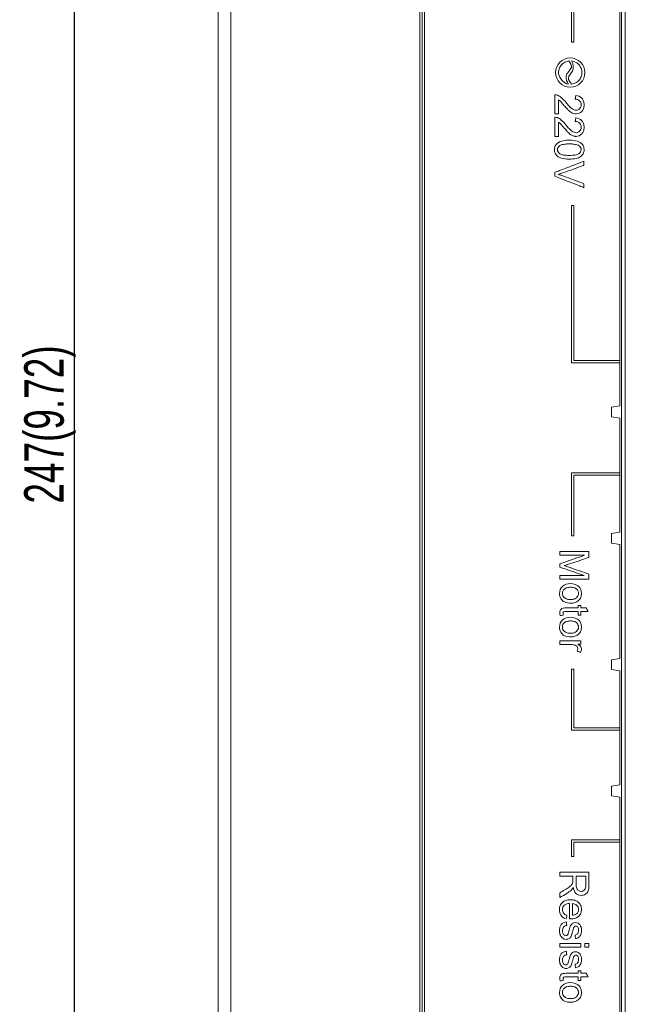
# Model space of a CAD drawing. Header units: millimetres. Extents: x -641 to 119, y -160 to 916.
# Tile 19 of 63: x -533 to -457, y 369 to 494. Entities that reach past the tile are written whole.
import ezdxf

# ---------------------------------------------------------------- set-up
doc = ezdxf.new("R2010")
doc.units = ezdxf.units.MM
doc.header["$LTSCALE"] = 32.67
doc.layers.get('0').update_dxf_attribs({"linetype": 'CONTINUOUS'})
doc.styles.get("Standard").update_dxf_attribs({"font": 'txt', "width": 0.7})

msp = doc.modelspace()

# ---------------------------------------------------------------- linework, layer by layer
at = {"color": 7, "linetype": 'Continuous'}
msp.add_line((-526.34, 565.88), (-526.34, 324.88), dxfattribs=at)
at = {"color": 7, "linetype": 'Continuous', "lineweight": 0}
for p, q in [((-508.13, 558.88), (-508.13, 333.88)), ((-506.53, 559.58), (-506.53, 332.98)), ((-482.6, 350.46), (-482.6, 556.73)), ((-482.3, 354.87), (-482.3, 517.62)), ((-482, 354.87), (-482, 517.62)), ((-457.09, 356.06), (-457.09, 516.59)), ((-456.59, 355.56), (-456.59, 517.09)), ((-463.42, 490.99), (-463.42, 510.87)), ((-463.12, 510.58), (-463.12, 490.99)), ((-457.29, 495.41), (-457.29, 444.93)), ((-463.12, 490.99), (-463.42, 490.99)), ((-463.42, 450.35), (-463.42, 470.28)), ((-463.42, 470.28), (-463.12, 470.28)), ((-463.12, 470.28), (-463.12, 450.65)), ((-457.29, 450.35), (-463.42, 450.35)), ((-463.12, 450.65), (-457.29, 450.65)), ((-457.29, 444.93), (-458.32, 444.76)), ((-458.32, 444.76), (-458.32, 443.53)), ((-457.29, 443.36), (-458.32, 443.53)), ((-457.29, 443.36), (-457.29, 428.93)), ((-463.42, 428.46), (-463.42, 436.44)), ((-463.42, 436.44), (-457.29, 436.44)), ((-463.12, 436.15), (-463.12, 428.46)), ((-457.29, 436.15), (-463.12, 436.15)), ((-463.12, 428.46), (-463.42, 428.46)), ((-457.29, 428.93), (-458.32, 428.76)), ((-458.32, 428.76), (-458.32, 427.53)), ((-457.29, 427.36), (-458.32, 427.53)), ((-457.29, 427.36), (-457.29, 412.93)), ((-457.29, 412.93), (-458.32, 412.76)), ((-463.42, 411.56), (-463.12, 411.56)), ((-463.42, 403.85), (-463.42, 411.56)), ((-463.12, 411.56), (-463.12, 404.15)), ((-458.32, 412.76), (-458.32, 411.53)), ((-457.29, 411.36), (-458.32, 411.53)), ((-457.29, 411.36), (-457.29, 396.93)), ((-463.12, 404.15), (-457.29, 404.15)), ((-457.29, 403.85), (-463.42, 403.85)), ((-457.29, 396.93), (-458.32, 396.76)), ((-458.32, 396.76), (-458.32, 395.53)), ((-457.29, 395.36), (-458.32, 395.53)), ((-457.29, 395.36), (-457.29, 362.42)), ((-457.29, 389.94), (-463.42, 389.94)), ((-463.42, 389.94), (-463.42, 387.84)), ((-463.12, 389.64), (-457.29, 389.64)), ((-463.12, 387.84), (-463.12, 389.64)), ((-463.42, 387.84), (-463.12, 387.84)), ((-464.86, 376.81), (-462.2, 376.81)), ((-464.86, 376.36), (-464.86, 376.81)), ((-462.2, 376.81), (-462.2, 376.36)), ((-461.7, 376.81), (-461.19, 376.81)), ((-461.7, 376.36), (-461.7, 376.81)), ((-461.19, 376.81), (-461.19, 376.36)), ((-462.2, 376.36), (-464.86, 376.36)), ((-461.19, 376.36), (-461.7, 376.36))]:
    msp.add_line(p, q, dxfattribs=at)
msp.add_circle((-463.56, 487.13), 1.86, dxfattribs=at)
for points, start_tangent, end_tangent in [([(-465.03, 486.98, 83.7), (-464.71, 488.06, 83.7), (-463.72, 488.61, 83.7)], (-0.107516, 0.994203), (0.994325, 0.106384)), ([(-463.72, 488.61, 83.7), (-463.42, 487.79, 83.7), (-463.76, 487.24, 83.7), (-464.09, 486.64, 83.7), (-463.76, 485.67, 83.7)], (0.614214, -0.78914), (0.569367, -0.822083)), ([(-463.38, 485.67, 83.7), (-463.79, 486.48, 83.7), (-463.29, 487.3, 83.7), (-463.39, 488.6, 83.7)], (-0.683568, 0.729887), (-0.518804, 0.854893)), ([(-463.39, 488.6, 83.7), (-462.52, 488.19, 83.7), (-462.24, 487.79, 83.7), (-462.09, 487.32, 83.7), (-462.14, 486.73, 83.7), (-462.39, 486.22, 83.7), (-463.38, 485.67, 83.7)], (0.993757, -0.111565), (-0.992394, -0.123101)), ([(-463.76, 485.67, 83.7), (-465.03, 486.98, 83.7)], (-0.991059, 0.133422), (-0.104606, 0.994514)), ([(-465.49, 484.32, 83.7), (-465.17, 484.26, 83.7), (-464.69, 483.96, 83.7), (-464.13, 483.38, 83.7)], (0.999543, 0.030241), (0.631417, -0.775443)), ([(-465.49, 481.89, 83.7), (-465.49, 482.27, 83.7), (-465.49, 484.32, 83.7)], (0, 1), (0, 1)), ([(-462.87, 484.23, 83.7), (-462.08, 483.88, 83.7), (-461.88, 483.51, 83.7), (-461.81, 483.04, 83.7), (-461.88, 482.57, 83.7), (-462.1, 482.2, 83.7), (-462.83, 481.9, 83.7), (-462.93, 481.9, 83.7)], (0.995795, -0.091613), (-0.995925, 0.090184)), ([(-462.92, 483.77, 83.7), (-462.91, 483.84, 83.7), (-462.87, 484.23, 83.7)], (0.106533, 0.994309), (0.106533, 0.994309)), ([(-465.06, 483.69, 83.7), (-465.06, 483.41, 83.7), (-465.06, 481.89, 83.7)], (0, -1), (0, -1)), ([(-464.35, 482.98, 83.7), (-464.64, 483.31, 83.7), (-464.81, 483.5, 83.7), (-464.93, 483.61, 83.7), (-465.06, 483.69, 83.7)], (-0.642057, 0.766657), (-0.850609, 0.525798)), ([(-462.93, 481.9, 83.7), (-463.26, 481.99, 83.7), (-463.48, 482.11, 83.7), (-463.71, 482.29, 83.7), (-463.99, 482.56, 83.7), (-464.35, 482.98, 83.7)], (-0.995925, 0.090184), (-0.646015, 0.763324)), ([(-464.13, 483.38, 83.7), (-463.7, 482.88, 83.7), (-463.36, 482.57, 83.7), (-463.08, 482.41, 83.7), (-462.82, 482.36, 83.7), (-462.37, 482.55, 83.7), (-462.23, 482.77, 83.7), (-462.18, 483.05, 83.7), (-462.23, 483.34, 83.7), (-462.34, 483.53, 83.7)], (0.635025, -0.772491), (-0.636922, 0.770928)), ([(-462.34, 483.53, 83.7), (-462.38, 483.57, 83.7), (-462.92, 483.77, 83.7)], (-0.636922, 0.770928), (-0.999977, 0.006757)), ([(-465.06, 481.89, 83.7), (-465.12, 481.89, 83.7), (-465.49, 481.89, 83.7)], (-1, 0), (-1, 0)), ([(-465.49, 481.47, 83.7), (-465.17, 481.42, 83.7), (-464.69, 481.12, 83.7), (-464.13, 480.53, 83.7)], (0.999543, 0.030241), (0.631673, -0.775235)), ([(-465.49, 479.05, 83.7), (-465.49, 479.43, 83.7), (-465.49, 481.47, 83.7)], (0, 1), (0, 1)), ([(-462.87, 481.39, 83.7), (-462.08, 481.03, 83.7), (-461.88, 480.67, 83.7), (-461.81, 480.2, 83.7), (-461.83, 479.95, 83.7), (-461.88, 479.72, 83.7), (-462.1, 479.36, 83.7), (-462.83, 479.05, 83.7), (-462.93, 479.06, 83.7)], (0.995795, -0.091613), (-0.995973, 0.08965)), ([(-462.92, 480.93, 83.7), (-462.91, 481, 83.7), (-462.87, 481.39, 83.7)], (0.106533, 0.994309), (0.106533, 0.994309)), ([(-465.06, 480.85, 83.7), (-465.06, 480.57, 83.7), (-465.06, 479.05, 83.7)], (0, -1), (0, -1)), ([(-464.35, 480.13, 83.7), (-464.64, 480.47, 83.7), (-464.81, 480.65, 83.7), (-464.93, 480.76, 83.7), (-465.06, 480.85, 83.7)], (-0.641816, 0.766858), (-0.851412, 0.524498)), ([(-462.93, 479.06, 83.7), (-463.26, 479.14, 83.7), (-463.48, 479.26, 83.7), (-463.71, 479.44, 83.7), (-463.99, 479.72, 83.7), (-464.35, 480.13, 83.7)], (-0.995973, 0.08965), (-0.646015, 0.763324)), ([(-464.13, 480.53, 83.7), (-463.7, 480.03, 83.7), (-463.36, 479.72, 83.7), (-463.08, 479.57, 83.7), (-462.82, 479.51, 83.7), (-462.37, 479.71, 83.7), (-462.23, 479.93, 83.7), (-462.18, 480.21, 83.7), (-462.23, 480.5, 83.7), (-462.34, 480.68, 83.7)], (0.635025, -0.772491), (-0.637039, 0.770832)), ([(-462.34, 480.68, 83.7), (-462.38, 480.73, 83.7), (-462.92, 480.93, 83.7)], (-0.637039, 0.770832), (-0.999972, 0.007507)), ([(-465.06, 479.05, 83.7), (-465.12, 479.05, 83.7), (-465.49, 479.05, 83.7)], (-1, 0), (-1, 0)), ([(-463.68, 476.17, 83.7), (-464.72, 476.31, 83.7), (-465.07, 476.47, 83.7), (-465.33, 476.7, 83.7), (-465.49, 477, 83.7), (-465.55, 477.37, 83.7), (-465.45, 477.84, 83.7), (-465.17, 478.2, 83.7), (-463.68, 478.56, 83.7)], (-1, 0), (1, 0)), ([(-463.68, 478.1, 83.7), (-463.9, 478.09, 83.7), (-464.09, 478.08, 83.7), (-464.43, 478.04, 83.7), (-464.69, 477.98, 83.7), (-464.88, 477.89, 83.7), (-465.1, 477.65, 83.7), (-465.18, 477.37, 83.7), (-465.1, 477.08, 83.7), (-464.88, 476.85, 83.7), (-464.43, 476.69, 83.7), (-464.09, 476.65, 83.7), (-463.68, 476.64, 83.7)], (-1, 0.000783), (1, -0.000097)), ([(-463.68, 478.56, 83.7), (-462.63, 478.43, 83.7), (-462.02, 478.03, 83.7), (-461.86, 477.73, 83.7), (-461.81, 477.37, 83.7), (-461.84, 477.09, 83.7), (-461.93, 476.85, 83.7), (-462.27, 476.48, 83.7), (-462.52, 476.35, 83.7), (-462.81, 476.26, 83.7), (-463.68, 476.17, 83.7)], (1, 0), (-1, 0)), ([(-463.68, 476.64, 83.7), (-463.27, 476.65, 83.7), (-462.93, 476.69, 83.7), (-462.48, 476.85, 83.7), (-462.26, 477.08, 83.7), (-462.18, 477.37, 83.7), (-462.25, 477.65, 83.7), (-462.45, 477.87, 83.7), (-462.92, 478.04, 83.7), (-463.27, 478.08, 83.7), (-463.46, 478.09, 83.7), (-463.68, 478.1, 83.7)], (1, -0.000097), (-1, 0.000783)), ([(-465.49, 474.49, 83.7), (-464.91, 474.71, 83.7), (-461.82, 475.91, 83.7)], (0.933002, 0.359872), (0.933002, 0.359872)), ([(-461.82, 475.38, 83.7), (-462.24, 475.23, 83.7), (-464.48, 474.43, 83.7)], (-0.941794, -0.33619), (-0.941794, -0.33619)), ([(-461.82, 475.91, 83.7), (-461.82, 475.83, 83.7), (-461.82, 475.38, 83.7)], (0, -1), (0, -1)), ([(-465.49, 473.99, 83.7), (-465.49, 474.07, 83.7), (-465.49, 474.49, 83.7)], (0, 1), (0, 1)), ([(-461.82, 472.55, 83.7), (-462.39, 472.78, 83.7), (-465.49, 473.99, 83.7)], (-0.931227, 0.364439), (-0.931227, 0.364439)), ([(-464.48, 474.43, 83.7), (-465.09, 474.24, 83.7)], (-0.941226, -0.337779), (-0.963772, -0.266727)), ([(-465.09, 474.24, 83.7), (-464.48, 474.04, 83.7)], (0.962394, -0.271657), (0.936461, -0.350771)), ([(-464.48, 474.04, 83.7), (-464.07, 473.89, 83.7), (-461.82, 473.05, 83.7)], (0.937361, -0.34836), (0.937361, -0.34836)), ([(-461.82, 473.05, 83.7), (-461.82, 472.97, 83.7), (-461.82, 472.55, 83.7)], (0, -1), (0, -1)), ([(-464.86, 425.99, 83.7), (-464.86, 426.06, 83.7), (-464.86, 426.46, 83.7)], (0, 1), (0, 1)), ([(-464.86, 426.46, 83.7), (-464.28, 426.46, 83.7), (-461.19, 426.46, 83.7)], (1, 0), (1, 0)), ([(-461.74, 425.99, 83.7), (-462.22, 425.99, 83.7), (-464.86, 425.99, 83.7)], (-1, 0), (-1, 0)), ([(-464.86, 424.93, 83.7), (-464.37, 425.1, 83.7), (-461.74, 425.99, 83.7)], (0.946997, 0.321243), (0.946997, 0.321243)), ([(-461.19, 425.73, 83.7), (-461.59, 425.59, 83.7), (-463.78, 424.86, 83.7)], (-0.948393, -0.317097), (-0.948393, -0.317097)), ([(-461.19, 426.46, 83.7), (-461.19, 426.34, 83.7), (-461.19, 425.73, 83.7)], (0, -1), (0, -1)), ([(-464.86, 424.49, 83.7), (-464.86, 424.56, 83.7), (-464.86, 424.93, 83.7)], (0, 1), (0, 1)), ([(-461.78, 423.43, 83.7), (-462.26, 423.59, 83.7), (-464.86, 424.49, 83.7)], (-0.944573, 0.328301), (-0.944573, 0.328301)), ([(-463.78, 424.86, 83.7), (-463.95, 424.81, 83.7), (-464.32, 424.69, 83.7)], (-0.949492, -0.313792), (-0.956223, -0.292637)), ([(-464.32, 424.69, 83.7), (-464.21, 424.65, 83.7), (-463.74, 424.49, 83.7)], (0.954436, -0.298415), (0.946062, -0.323985)), ([(-463.74, 424.49, 83.7), (-463.34, 424.35, 83.7), (-461.19, 423.61, 83.7)], (0.945393, -0.325934), (0.945393, -0.325934)), ([(-464.86, 423.43, 83.7), (-464.38, 423.43, 83.7), (-461.78, 423.43, 83.7)], (1, 0), (1, 0)), ([(-464.86, 422.96, 83.7), (-464.86, 423.03, 83.7), (-464.86, 423.43, 83.7)], (0, 1), (0, 1)), ([(-461.19, 422.96, 83.7), (-461.76, 422.96, 83.7), (-464.86, 422.96, 83.7)], (-1, 0), (-1, 0)), ([(-461.19, 423.61, 83.7), (-461.19, 423.51, 83.7), (-461.19, 422.96, 83.7)], (0, -1), (0, -1)), ([(-463.49, 419.92, 83.7), (-464.3, 420.08, 83.7), (-464.56, 420.26, 83.7), (-464.75, 420.52, 83.7), (-464.92, 421.16, 83.7), (-464.56, 422.06, 83.7), (-463.53, 422.41, 83.7)], (-1, 0), (1, 0)), ([(-463.53, 421.94, 83.7), (-463.97, 421.89, 83.7), (-464.29, 421.72, 83.7), (-464.55, 421.16, 83.7), (-464.48, 420.86, 83.7), (-464.29, 420.61, 83.7), (-463.97, 420.44, 83.7), (-463.76, 420.4, 83.7), (-463.51, 420.38, 83.7)], (-1, 0.000703), (0.999998, 0.001867)), ([(-463.53, 422.41, 83.7), (-462.43, 422, 83.7), (-462.21, 421.62, 83.7), (-462.14, 421.16, 83.7), (-462.23, 420.67, 83.7), (-462.5, 420.27, 83.7), (-463.49, 419.92, 83.7)], (1, 0), (-1, 0)), ([(-463.51, 420.38, 83.7), (-463.28, 420.4, 83.7), (-463.08, 420.44, 83.7), (-462.77, 420.61, 83.7), (-462.58, 420.86, 83.7), (-462.51, 421.16, 83.7), (-462.58, 421.47, 83.7), (-462.76, 421.72, 83.7), (-463.08, 421.89, 83.7), (-463.29, 421.93, 83.7), (-463.53, 421.94, 83.7)], (0.999998, 0.001867), (-1, 0.000703)), ([(-464.85, 418.36, 83.7), (-464.89, 418.7, 83.7), (-464.81, 419.08, 83.7), (-464.72, 419.19, 83.7), (-464.61, 419.27, 83.7), (-464.41, 419.31, 83.7), (-464.08, 419.32, 83.7)], (-0.205338, 0.978691), (1, 0)), ([(-464.08, 419.32, 83.7), (-463.84, 419.32, 83.7), (-462.55, 419.32, 83.7)], (1, 0), (1, 0)), ([(-462.55, 419.65, 83.7), (-462.49, 419.65, 83.7), (-462.2, 419.65, 83.7)], (1, 0), (1, 0)), ([(-462.55, 419.32, 83.7), (-462.55, 419.37, 83.7), (-462.55, 419.65, 83.7)], (0, 1), (0, 1)), ([(-462.2, 419.65, 83.7), (-462.2, 419.6, 83.7), (-462.2, 419.32, 83.7)], (0, -1), (0, -1)), ([(-462.2, 419.32, 83.7), (-462.1, 419.32, 83.7), (-461.54, 419.32, 83.7)], (1, 0), (1, 0)), ([(-461.54, 419.32, 83.7), (-461.5, 419.25, 83.7), (-461.27, 418.87, 83.7)], (0.512473, -0.858703), (0.512473, -0.858703)), ([(-463.49, 415.66, 83.7), (-464.3, 415.81, 83.7), (-464.56, 416, 83.7), (-464.75, 416.26, 83.7), (-464.92, 416.9, 83.7), (-464.56, 417.8, 83.7), (-463.53, 418.14, 83.7)], (-1, 0), (1, 0)), ([(-464.45, 418.42, 83.7), (-464.51, 418.41, 83.7), (-464.85, 418.36, 83.7)], (-0.988549, -0.150897), (-0.988549, -0.150897)), ([(-464.1, 418.87, 83.7), (-464.35, 418.84, 83.7), (-464.44, 418.77, 83.7), (-464.47, 418.61, 83.7), (-464.45, 418.42, 83.7)], (-1, 0), (0.146095, -0.989271)), ([(-462.55, 418.87, 83.7), (-462.79, 418.87, 83.7), (-464.1, 418.87, 83.7)], (-1, 0), (-1, 0)), ([(-463.53, 418.14, 83.7), (-462.43, 417.73, 83.7), (-462.21, 417.35, 83.7), (-462.14, 416.9, 83.7), (-462.23, 416.4, 83.7), (-462.5, 416, 83.7), (-463.49, 415.66, 83.7)], (1, 0), (-1, 0)), ([(-462.55, 418.42, 83.7), (-462.55, 418.49, 83.7), (-462.55, 418.87, 83.7)], (0, 1), (0, 1)), ([(-462.2, 418.42, 83.7), (-462.25, 418.42, 83.7), (-462.55, 418.42, 83.7)], (-1, 0), (-1, 0)), ([(-462.2, 418.87, 83.7), (-462.2, 418.8, 83.7), (-462.2, 418.42, 83.7)], (0, -1), (0, -1)), ([(-461.27, 418.87, 83.7), (-461.42, 418.87, 83.7), (-462.2, 418.87, 83.7)], (-1, 0), (-1, 0)), ([(-463.53, 417.68, 83.7), (-463.97, 417.62, 83.7), (-464.29, 417.46, 83.7), (-464.55, 416.9, 83.7), (-464.48, 416.59, 83.7), (-464.29, 416.34, 83.7), (-463.97, 416.17, 83.7), (-463.76, 416.13, 83.7), (-463.51, 416.12, 83.7)], (-1, 0.000703), (0.999998, 0.001867)), ([(-463.51, 416.12, 83.7), (-463.28, 416.13, 83.7), (-463.08, 416.17, 83.7), (-462.77, 416.34, 83.7), (-462.58, 416.59, 83.7), (-462.51, 416.9, 83.7), (-462.58, 417.2, 83.7), (-462.76, 417.46, 83.7), (-463.08, 417.62, 83.7), (-463.29, 417.66, 83.7), (-463.53, 417.68, 83.7)], (0.999998, 0.001867), (-1, 0.000703)), ([(-464.86, 415.14, 83.7), (-464.44, 415.14, 83.7), (-462.2, 415.14, 83.7)], (1, 0), (1, 0)), ([(-464.86, 414.68, 83.7), (-464.86, 414.76, 83.7), (-464.86, 415.14, 83.7)], (0, 1), (0, 1)), ([(-463.46, 414.68, 83.7), (-463.68, 414.68, 83.7), (-464.86, 414.68, 83.7)], (-1, 0), (-1, 0)), ([(-462.7, 413.85, 83.7), (-462.6, 414.18, 83.7), (-462.69, 414.44, 83.7), (-462.94, 414.61, 83.7), (-463.46, 414.68, 83.7)], (0.512103, 0.858924), (-1, 0)), ([(-462.6, 414.73, 83.7), (-462.23, 414.44, 83.7), (-462.14, 414.15, 83.7), (-462.28, 413.69, 83.7)], (0.875672, -0.482907), (-0.524934, -0.851143)), ([(-462.2, 414.73, 83.7), (-462.26, 414.73, 83.7), (-462.6, 414.73, 83.7)], (-1, 0), (-1, 0)), ([(-462.2, 415.14, 83.7), (-462.2, 415.07, 83.7), (-462.2, 414.73, 83.7)], (0, -1), (0, -1)), ([(-462.28, 413.69, 83.7), (-462.35, 413.72, 83.7), (-462.7, 413.85, 83.7)], (-0.933146, 0.359497), (-0.933146, 0.359497)), ([(-464.86, 385.36, 83.7), (-464.86, 385.44, 83.7), (-464.86, 385.85, 83.7)], (0, 1), (0, 1)), ([(-464.86, 385.85, 83.7), (-464.28, 385.85, 83.7), (-461.19, 385.85, 83.7)], (1, 0), (1, 0)), ([(-463.23, 385.36, 83.7), (-463.48, 385.36, 83.7), (-464.86, 385.36, 83.7)], (-1, 0), (-1, 0)), ([(-463.23, 384.8, 83.7), (-463.23, 384.89, 83.7), (-463.23, 385.36, 83.7)], (0, 1), (0, 1)), ([(-461.59, 385.36, 83.7), (-461.78, 385.36, 83.7), (-462.81, 385.36, 83.7)], (-1, 0), (-1, 0)), ([(-462.81, 385.36, 83.7), (-462.81, 385.2, 83.7), (-462.81, 384.32, 83.7)], (0, -1), (0, -1)), ([(-461.59, 384.21, 83.7), (-461.59, 384.39, 83.7), (-461.59, 385.36, 83.7)], (0, 1), (0, 1)), ([(-461.19, 385.85, 83.7), (-461.19, 385.6, 83.7), (-461.19, 384.23, 83.7)], (0, -1), (0, -1)), ([(-464.09, 383.72, 83.7), (-463.59, 384.07, 83.7), (-463.34, 384.31, 83.7), (-463.28, 384.42, 83.7), (-463.25, 384.53, 83.7), (-463.23, 384.8, 83.7)], (0.840664, 0.541557), (0, 1)), ([(-461.19, 384.23, 83.7), (-461.21, 383.79, 83.7), (-461.29, 383.48, 83.7), (-461.43, 383.25, 83.7), (-461.64, 383.07, 83.7), (-462.19, 382.92, 83.7), (-462.85, 383.17, 83.7), (-463.19, 383.95, 83.7)], (0, -1), (-0.136933, 0.99058)), ([(-462.81, 384.32, 83.7), (-462.74, 383.8, 83.7), (-462.52, 383.52, 83.7), (-462.19, 383.42, 83.7), (-461.76, 383.61, 83.7), (-461.59, 384.21, 83.7)], (0, -1), (0, 1)), ([(-464.86, 383.23, 83.7), (-464.74, 383.31, 83.7), (-464.09, 383.72, 83.7)], (0.843614, 0.53695), (0.843614, 0.53695)), ([(-463.86, 383.26, 83.7), (-464.01, 383.16, 83.7), (-464.86, 382.63, 83.7)], (-0.843625, -0.536932), (-0.843625, -0.536932)), ([(-464.86, 382.63, 83.7), (-464.86, 382.72, 83.7), (-464.86, 383.23, 83.7)], (0, 1), (0, 1)), ([(-463.19, 383.95, 83.7), (-463.37, 383.66, 83.7), (-463.59, 383.45, 83.7), (-463.86, 383.26, 83.7)], (-0.433597, -0.901107), (-0.839969, -0.542635)), ([(-464.06, 379.94, 83.7), (-464.69, 380.35, 83.7), (-464.86, 380.69, 83.7), (-464.92, 381.11, 83.7), (-464.83, 381.63, 83.7), (-464.56, 382.03, 83.7), (-464.13, 382.28, 83.7), (-463.86, 382.35, 83.7), (-463.55, 382.37, 83.7), (-463.23, 382.35, 83.7), (-463.01, 382.3, 83.7)], (-0.965188, 0.261558), (0.960645, -0.27778)), ([(-463.64, 381.91, 83.7), (-464.31, 381.66, 83.7), (-464.49, 381.41, 83.7), (-464.55, 381.11, 83.7), (-464.51, 380.88, 83.7), (-464.42, 380.68, 83.7), (-464, 380.41, 83.7)], (-0.998368, -0.0571), (0.941278, -0.337632)), ([(-463.64, 379.93, 83.7), (-463.64, 380.24, 83.7), (-463.64, 381.91, 83.7)], (0, 1), (0, 1)), ([(-463.01, 382.3, 83.7), (-462.95, 382.28, 83.7), (-462.51, 382.03, 83.7), (-462.23, 381.63, 83.7), (-462.14, 381.13, 83.7), (-462.23, 380.65, 83.7), (-462.5, 380.26, 83.7), (-463.52, 379.93, 83.7)], (0.960645, -0.27778), (-1, 0)), ([(-463.27, 380.4, 83.7), (-462.77, 380.57, 83.7), (-462.57, 380.82, 83.7), (-462.51, 381.13, 83.7), (-462.56, 381.41, 83.7), (-462.72, 381.65, 83.7), (-463.27, 381.88, 83.7)], (0.996055, 0.088742), (-0.99793, 0.064311)), ([(-463.27, 381.88, 83.7), (-463.27, 381.65, 83.7), (-463.27, 380.4, 83.7)], (0, -1), (0, -1)), ([(-464, 380.41, 83.7), (-464.01, 380.33, 83.7), (-464.06, 379.94, 83.7)], (-0.129559, -0.991572), (-0.129559, -0.991572)), ([(-464.86, 378.88, 83.7), (-464.7, 379.21, 83.7), (-464.06, 379.55, 83.7)], (0.269584, 0.962977), (0.984687, 0.174334)), ([(-463.99, 379.11, 83.7), (-464.4, 378.9, 83.7), (-464.51, 378.69, 83.7), (-464.55, 378.42, 83.7), (-464.51, 378.15, 83.7), (-464.42, 377.97, 83.7), (-464.12, 377.82, 83.7), (-464.08, 377.82, 83.7)], (-0.990621, -0.136637), (0.988734, 0.149682)), ([(-464.06, 379.55, 83.7), (-464.05, 379.48, 83.7), (-463.99, 379.11, 83.7)], (0.158466, -0.987364), (0.158466, -0.987364)), ([(-463.73, 378.4, 83.7), (-463.61, 378.82, 83.7), (-463.51, 379.09, 83.7), (-463.4, 379.25, 83.7), (-463.26, 379.38, 83.7), (-462.9, 379.48, 83.7), (-462.57, 379.39, 83.7), (-462.32, 379.17, 83.7), (-462.19, 378.89, 83.7), (-462.14, 378.5, 83.7), (-462.18, 378.09, 83.7)], (0.24661, 0.969115), (-0.255709, -0.966754)), ([(-463.52, 379.93, 83.7), (-463.64, 379.93, 83.7)], (-1, 0), (-0.99948, 0.032241)), ([(-463.24, 378.42, 83.7), (-463.36, 378.02, 83.7), (-463.45, 377.76, 83.7), (-463.55, 377.59, 83.7), (-463.69, 377.46, 83.7), (-464.08, 377.35, 83.7), (-464.5, 377.48, 83.7), (-464.81, 377.86, 83.7), (-464.89, 378.12, 83.7), (-464.92, 378.42, 83.7), (-464.86, 378.88, 83.7)], (-0.259105, -0.965849), (0.269584, 0.962977)), ([(-464.08, 377.82, 83.7), (-463.99, 377.85, 83.7), (-463.88, 377.95, 83.7), (-463.81, 378.11, 83.7), (-463.73, 378.4, 83.7)], (0.988734, 0.149682), (0.247054, 0.969002)), ([(-463.13, 378.81, 83.7), (-463.15, 378.76, 83.7), (-463.24, 378.42, 83.7)], (-0.353892, -0.935286), (-0.266075, -0.963952)), ([(-462.9, 379.04, 83.7), (-463.01, 378.99, 83.7), (-463.13, 378.81, 83.7)], (-0.981829, -0.189769), (-0.377753, -0.925906)), ([(-462.94, 377.89, 83.7), (-462.62, 378.07, 83.7), (-462.54, 378.24, 83.7), (-462.51, 378.47, 83.7), (-462.53, 378.73, 83.7), (-462.61, 378.91, 83.7), (-462.72, 379.01, 83.7), (-462.85, 379.04, 83.7), (-462.9, 379.04, 83.7)], (0.989496, 0.144561), (-0.981829, -0.189769)), ([(-462.88, 377.45, 83.7), (-462.89, 377.52, 83.7), (-462.94, 377.89, 83.7)], (-0.136218, 0.990679), (-0.136218, 0.990679)), ([(-462.18, 378.09, 83.7), (-462.23, 377.95, 83.7), (-462.47, 377.61, 83.7), (-462.88, 377.45, 83.7)], (-0.255709, -0.966754), (-0.986661, -0.162789)), ([(-464.86, 375.18, 83.7), (-464.7, 375.51, 83.7), (-464.06, 375.86, 83.7)], (0.269445, 0.963016), (0.98479, 0.173751)), ([(-463.99, 375.41, 83.7), (-464.4, 375.2, 83.7), (-464.51, 375, 83.7), (-464.55, 374.73, 83.7), (-464.51, 374.46, 83.7), (-464.42, 374.27, 83.7), (-464.12, 374.12, 83.7), (-464.08, 374.13, 83.7)], (-0.990621, -0.136637), (0.988644, 0.150274)), ([(-464.06, 375.86, 83.7), (-464.05, 375.79, 83.7), (-463.99, 375.41, 83.7)], (0.158466, -0.987364), (0.158466, -0.987364)), ([(-463.73, 374.71, 83.7), (-463.61, 375.13, 83.7), (-463.51, 375.39, 83.7), (-463.4, 375.56, 83.7), (-463.26, 375.68, 83.7), (-462.9, 375.78, 83.7), (-462.57, 375.7, 83.7), (-462.32, 375.48, 83.7), (-462.19, 375.19, 83.7), (-462.14, 374.81, 83.7), (-462.18, 374.39, 83.7)], (0.24661, 0.969115), (-0.255743, -0.966745)), ([(-463.24, 374.73, 83.7), (-463.36, 374.32, 83.7), (-463.45, 374.06, 83.7), (-463.55, 373.89, 83.7), (-463.69, 373.77, 83.7), (-464.08, 373.66, 83.7), (-464.5, 373.79, 83.7), (-464.81, 374.17, 83.7), (-464.89, 374.43, 83.7), (-464.92, 374.73, 83.7), (-464.86, 375.18, 83.7)], (-0.258973, -0.965885), (0.269445, 0.963016)), ([(-464.08, 374.13, 83.7), (-463.99, 374.15, 83.7), (-463.88, 374.25, 83.7), (-463.81, 374.41, 83.7), (-463.73, 374.71, 83.7)], (0.988644, 0.150274), (0.247054, 0.969002)), ([(-463.13, 375.12, 83.7), (-463.15, 375.07, 83.7), (-463.24, 374.73, 83.7)], (-0.352701, -0.935736), (-0.266075, -0.963952)), ([(-462.9, 375.34, 83.7), (-463.01, 375.29, 83.7), (-463.13, 375.12, 83.7)], (-0.982012, -0.188818), (-0.377753, -0.925906)), ([(-462.94, 374.2, 83.7), (-462.62, 374.37, 83.7), (-462.54, 374.54, 83.7), (-462.51, 374.77, 83.7), (-462.53, 375.04, 83.7), (-462.61, 375.21, 83.7), (-462.72, 375.31, 83.7), (-462.85, 375.35, 83.7), (-462.9, 375.34, 83.7)], (0.989496, 0.144561), (-0.982012, -0.188818)), ([(-462.88, 373.76, 83.7), (-462.89, 373.83, 83.7), (-462.94, 374.2, 83.7)], (-0.136218, 0.990679), (-0.136218, 0.990679)), ([(-462.18, 374.39, 83.7), (-462.23, 374.26, 83.7), (-462.47, 373.91, 83.7), (-462.88, 373.76, 83.7)], (-0.255743, -0.966745), (-0.986661, -0.162789)), ([(-464.85, 372.08, 83.7), (-464.89, 372.42, 83.7), (-464.81, 372.8, 83.7), (-464.72, 372.92, 83.7), (-464.61, 372.99, 83.7), (-464.41, 373.03, 83.7), (-464.08, 373.05, 83.7)], (-0.204804, 0.978803), (1, 0)), ([(-464.08, 373.05, 83.7), (-463.84, 373.05, 83.7), (-462.55, 373.05, 83.7)], (1, 0), (1, 0)), ([(-462.55, 373.38, 83.7), (-462.49, 373.38, 83.7), (-462.2, 373.38, 83.7)], (1, 0), (1, 0)), ([(-462.55, 373.05, 83.7), (-462.55, 373.1, 83.7), (-462.55, 373.38, 83.7)], (0, 1), (0, 1)), ([(-462.2, 373.38, 83.7), (-462.2, 373.33, 83.7), (-462.2, 373.05, 83.7)], (0, -1), (0, -1)), ([(-462.2, 373.05, 83.7), (-462.1, 373.05, 83.7), (-461.54, 373.05, 83.7)], (1, 0), (1, 0)), ([(-461.54, 373.05, 83.7), (-461.5, 372.98, 83.7), (-461.27, 372.6, 83.7)], (0.512473, -0.858703), (0.512473, -0.858703)), ([(-463.49, 369.38, 83.7), (-464.3, 369.54, 83.7), (-464.56, 369.72, 83.7), (-464.75, 369.98, 83.7), (-464.92, 370.62, 83.7), (-464.56, 371.52, 83.7), (-463.53, 371.87, 83.7)], (-1, 0), (1, 0)), ([(-464.45, 372.14, 83.7), (-464.51, 372.13, 83.7), (-464.85, 372.08, 83.7)], (-0.988549, -0.150897), (-0.988549, -0.150897)), ([(-464.1, 372.6, 83.7), (-464.35, 372.57, 83.7), (-464.44, 372.49, 83.7), (-464.47, 372.34, 83.7), (-464.45, 372.14, 83.7)], (-1, 0), (0.146095, -0.989271)), ([(-462.55, 372.6, 83.7), (-462.79, 372.6, 83.7), (-464.1, 372.6, 83.7)], (-1, 0), (-1, 0)), ([(-463.53, 371.87, 83.7), (-462.43, 371.46, 83.7), (-462.21, 371.08, 83.7), (-462.14, 370.62, 83.7), (-462.23, 370.13, 83.7), (-462.5, 369.73, 83.7), (-463.49, 369.38, 83.7)], (1, 0), (-1, 0)), ([(-462.55, 372.14, 83.7), (-462.55, 372.21, 83.7), (-462.55, 372.6, 83.7)], (0, 1), (0, 1)), ([(-462.2, 372.14, 83.7), (-462.25, 372.14, 83.7), (-462.55, 372.14, 83.7)], (-1, 0), (-1, 0)), ([(-462.2, 372.6, 83.7), (-462.2, 372.52, 83.7), (-462.2, 372.14, 83.7)], (0, -1), (0, -1)), ([(-461.27, 372.6, 83.7), (-461.42, 372.6, 83.7), (-462.2, 372.6, 83.7)], (-1, 0), (-1, 0)), ([(-463.53, 371.41, 83.7), (-463.97, 371.35, 83.7), (-464.29, 371.18, 83.7), (-464.55, 370.62, 83.7), (-464.48, 370.32, 83.7), (-464.29, 370.07, 83.7), (-463.97, 369.9, 83.7), (-463.76, 369.86, 83.7), (-463.51, 369.85, 83.7)], (-1, 0.000706), (0.999998, 0.001829)), ([(-463.51, 369.85, 83.7), (-463.28, 369.86, 83.7), (-463.08, 369.9, 83.7), (-462.77, 370.07, 83.7), (-462.58, 370.32, 83.7), (-462.51, 370.62, 83.7), (-462.58, 370.93, 83.7), (-462.76, 371.18, 83.7), (-463.08, 371.35, 83.7), (-463.29, 371.39, 83.7), (-463.53, 371.41, 83.7)], (0.999998, 0.001829), (-1, 0.000706))]:
    msp.add_spline(points, degree=3, dxfattribs=dict(at, start_tangent=start_tangent, end_tangent=end_tangent))

# ---------------------------------------------------------------- texts
at = {"color": 7, "lineweight": 0, "width": 0.7}
msp.add_text('247(9.72)', height=5, rotation=90, dxfattribs=at).set_placement((-527.68, 432.54))

doc.saveas('drawing.dxf')
